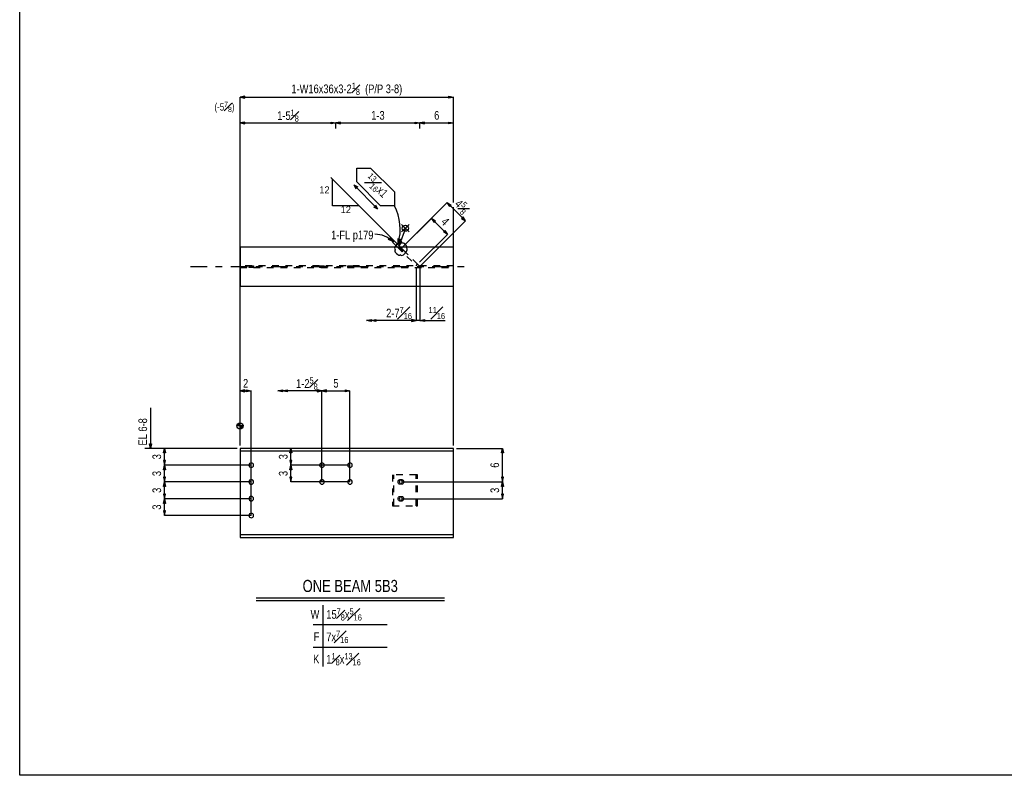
# Model space of a CAD drawing. Header units: inches. Extents: x -17.2 to 17.5, y -11.2 to 11.2.
# Tile 1 of 6: x -17.2 to -2.6, y -11.2 to 0. Entities that reach past the tile are written whole.
import ezdxf
from ezdxf.enums import TextEntityAlignment as Align

# ---------------------------------------------------------------- set-up
doc = ezdxf.new("R2010")
doc.units = ezdxf.units.IN
doc.header["$LTSCALE"] = 2.5
doc.header["$MEASUREMENT"] = 0
doc.linetypes.add('SDS2_5', pattern=[0.04, 0.02, -0.02])
doc.linetypes.add('SDS2_6', pattern=[0.2, 0.1, -0.05, 0, -0.05])
doc.layers.add('Layer_0', color=7, linetype='Continuous')
doc.layers.add('Outline', color=7, linetype='Continuous')
doc.styles.add('MTextWidth', font='txt', dxfattribs={"width": 0.8, "height": 0.2})

msp = doc.modelspace()

# ---------------------------------------------------------------- linework, layer by layer
at = {"color": 1, "linetype": 'Continuous'}
for p, q in [((-11.682, -3.288), (-12.62, -2.35)), ((-12.597, -2.773), (-12.597, -2.373)), ((-12.197, -2.773), (-12.597, -2.773)), ((-11.328, -3.642), (-11.294, -3.676)), ((-11.35, -3.705), (-11.35, -4.477)), ((-11.294, -3.676), (-11.294, -4.477)), ((-12.088, -4.477), (-12.019, -4.463)), ((-12.019, -4.477), (-12.088, -4.477)), ((-12.019, -4.492), (-12.088, -4.477)), ((-12.019, -4.477), (-11.951, -4.463)), ((-12.019, -4.463), (-12.019, -4.492)), ((-11.35, -4.477), (-12.019, -4.477)), ((-11.951, -4.492), (-12.019, -4.477)), ((-11.951, -4.463), (-11.951, -4.492)), ((-11.35, -4.477), (-11.454, -4.477)), ((-11.35, -4.477), (-11.419, -4.463)), ((-11.419, -4.463), (-11.419, -4.492)), ((-11.35, -4.477), (-11.419, -4.463)), ((-11.419, -4.463), (-11.419, -4.492)), ((-11.419, -4.492), (-11.35, -4.477)), ((-11.419, -4.492), (-11.35, -4.477)), ((-11.294, -4.477), (-11.35, -4.477)), ((-11.35, -4.477), (-11.35, -4.477)), ((-11.294, -4.477), (-11.225, -4.463)), ((-11.294, -4.477), (-10.92, -4.477)), ((-11.225, -4.492), (-11.294, -4.477)), ((-11.225, -4.463), (-11.225, -4.492)), ((-13.407, -5.527), (-13.338, -5.513)), ((-13.338, -5.527), (-13.407, -5.527)), ((-13.338, -5.542), (-13.407, -5.527)), ((-13.338, -5.527), (-13.27, -5.513)), ((-13.338, -5.513), (-13.338, -5.542)), ((-12.752, -5.527), (-13.338, -5.527)), ((-13.27, -5.542), (-13.338, -5.527)), ((-13.27, -5.513), (-13.27, -5.542)), ((-12.752, -5.527), (-12.821, -5.513)), ((-12.821, -5.513), (-12.821, -5.542)), ((-12.821, -5.542), (-12.752, -5.527)), ((-12.683, -5.513), (-12.752, -5.527)), ((-12.752, -6.882), (-12.752, -5.527)), ((-12.752, -5.527), (-12.683, -5.542)), ((-12.752, -5.527), (-12.335, -5.527)), ((-12.752, -5.527), (-12.752, -5.527)), ((-12.683, -5.542), (-12.683, -5.513)), ((-12.404, -5.542), (-12.404, -5.513)), ((-12.404, -5.513), (-12.335, -5.527)), ((-12.335, -5.527), (-12.404, -5.542)), ((-12.335, -6.882), (-12.335, -5.527)), ((-13.229, -6.451), (-13.214, -6.382)), ((-13.214, -6.632), (-13.214, -6.382)), ((-13.214, -6.382), (-13.199, -6.451)), ((-13.214, -6.382), (-13.214, -6.382)), ((-13.199, -6.451), (-13.229, -6.451)), ((-13.199, -6.563), (-13.229, -6.563)), ((-13.229, -6.563), (-13.214, -6.632)), ((-13.214, -6.632), (-13.199, -6.563)), ((-13.229, -6.701), (-13.214, -6.632)), ((-13.199, -6.701), (-13.229, -6.701)), ((-13.214, -6.882), (-13.214, -6.632)), ((-13.214, -6.632), (-13.199, -6.701)), ((-12.335, -6.632), (-13.214, -6.632)), ((-12.335, -6.632), (-13.214, -6.632)), ((-13.199, -6.813), (-13.229, -6.813)), ((-13.229, -6.813), (-13.214, -6.882)), ((-13.214, -6.882), (-13.199, -6.813)), ((-12.335, -6.882), (-13.214, -6.882))]:
    msp.add_line(p, q, dxfattribs=at)
at = {"layer": 'Layer_0', "color": 2, "linetype": 'Continuous'}
for p, q in [((-17.25, -11.25), (-17.25, 11.25)), ((-11.682, -3.288), (-11.704, -3.31)), ((-11.704, -3.31), (-11.629, -3.385)), ((-11.585, -3.385), (-11.682, -3.288)), ((-10.794, -3.385), (-13.971, -3.385)), ((-13.971, -3.385), (-13.971, -3.967)), ((-11.596, -3.374), (-11.596, -3.374)), ((-10.794, -3.967), (-10.794, -3.385)), ((-13.971, -3.967), (-10.794, -3.967)), ((-10.794, -6.382), (-13.971, -6.382)), ((-13.971, -6.382), (-13.971, -6.418)), ((-13.971, -6.418), (-10.794, -6.418)), ((-13.971, -6.418), (-13.971, -6.422)), ((-13.971, -6.422), (-13.971, -6.435)), ((-13.971, -6.435), (-13.971, -6.453)), ((-10.794, -6.418), (-10.794, -6.382)), ((-10.794, -6.422), (-10.794, -6.418)), ((-10.794, -6.435), (-10.794, -6.422)), ((-10.794, -6.453), (-10.794, -6.435)), ((-13.971, -6.453), (-13.971, -6.476)), ((-13.971, -6.476), (-13.971, -7.613)), ((-10.794, -6.476), (-10.794, -6.453)), ((-10.794, -7.613), (-10.794, -6.476)), ((-13.971, -7.613), (-13.971, -7.635)), ((-10.794, -7.635), (-10.794, -7.613)), ((-13.971, -7.635), (-13.971, -7.654)), ((-13.971, -7.654), (-13.971, -7.667)), ((-13.971, -7.667), (-13.971, -7.671)), ((-10.794, -7.671), (-13.971, -7.671)), ((-13.971, -7.671), (-13.971, -7.707)), ((-13.971, -7.707), (-10.794, -7.707)), ((-10.794, -7.654), (-10.794, -7.635)), ((-10.794, -7.667), (-10.794, -7.654)), ((-10.794, -7.671), (-10.794, -7.667)), ((-10.794, -7.707), (-10.794, -7.671)), ((17.25, -11.25), (-17.25, -11.25))]:
    msp.add_line(p, q, dxfattribs=at)
at = {"layer": 'Layer_0', "color": 1, "linetype": 'SDS2_5'}
for p, q in [((-11.629, -3.385), (-11.35, -3.664)), ((-11.596, -3.374), (-11.618, -3.396)), ((-11.616, -3.398), (-11.618, -3.396)), ((-11.616, -3.398), (-11.594, -3.376)), ((-11.611, -3.403), (-11.616, -3.398)), ((-11.611, -3.403), (-11.589, -3.381)), ((-11.603, -3.411), (-11.611, -3.403)), ((-11.603, -3.411), (-11.581, -3.388)), ((-11.594, -3.42), (-11.603, -3.411)), ((-11.596, -3.374), (-11.594, -3.376)), ((-11.594, -3.376), (-11.594, -3.376)), ((-11.594, -3.376), (-11.589, -3.381)), ((-11.594, -3.42), (-11.572, -3.398)), ((-11.583, -3.431), (-11.594, -3.42)), ((-11.589, -3.381), (-11.589, -3.381)), ((-11.589, -3.381), (-11.584, -3.385)), ((-11.328, -3.642), (-11.585, -3.385)), ((-11.584, -3.385), (-11.581, -3.388)), ((-11.561, -3.409), (-11.583, -3.431)), ((-11.574, -3.441), (-11.583, -3.431)), ((-11.581, -3.388), (-11.572, -3.398)), ((-11.551, -3.418), (-11.574, -3.441)), ((-11.566, -3.448), (-11.574, -3.441)), ((-11.572, -3.398), (-11.561, -3.409)), ((-11.544, -3.426), (-11.566, -3.448)), ((-11.561, -3.453), (-11.566, -3.448)), ((-11.561, -3.409), (-11.551, -3.418)), ((-11.538, -3.431), (-11.561, -3.453)), ((-11.559, -3.455), (-11.561, -3.453)), ((-11.559, -3.455), (-11.537, -3.433)), ((-11.551, -3.418), (-11.544, -3.426)), ((-11.544, -3.426), (-11.538, -3.431)), ((-11.538, -3.431), (-11.537, -3.433)), ((-11.35, -3.664), (-11.328, -3.642)), ((-10.794, -3.664), (-13.971, -3.664)), ((-13.971, -3.688), (-10.794, -3.688)), ((-13.838, -3.663), (-13.838, -3.689)), ((-13.838, -3.663), (-13.836, -3.663)), ((-13.836, -3.689), (-13.838, -3.689)), ((-13.836, -3.689), (-13.836, -3.663)), ((-13.836, -3.663), (-13.828, -3.663)), ((-13.828, -3.689), (-13.836, -3.689)), ((-13.828, -3.689), (-13.828, -3.663)), ((-13.828, -3.663), (-13.817, -3.663)), ((-13.817, -3.689), (-13.828, -3.689)), ((-13.817, -3.689), (-13.817, -3.663)), ((-13.817, -3.663), (-13.804, -3.663)), ((-13.804, -3.689), (-13.817, -3.689)), ((-13.804, -3.689), (-13.804, -3.663)), ((-13.804, -3.663), (-13.791, -3.663)), ((-13.791, -3.689), (-13.804, -3.689)), ((-13.791, -3.663), (-13.78, -3.663)), ((-13.791, -3.663), (-13.791, -3.689)), ((-13.78, -3.689), (-13.791, -3.689)), ((-13.78, -3.663), (-13.773, -3.663)), ((-13.78, -3.663), (-13.78, -3.689)), ((-13.773, -3.689), (-13.78, -3.689)), ((-13.773, -3.663), (-13.77, -3.663)), ((-13.773, -3.663), (-13.773, -3.689)), ((-13.77, -3.689), (-13.773, -3.689)), ((-13.77, -3.689), (-13.77, -3.663)), ((-12.786, -3.663), (-12.786, -3.689)), ((-12.786, -3.663), (-12.783, -3.663)), ((-12.783, -3.689), (-12.786, -3.689)), ((-12.783, -3.689), (-12.783, -3.663)), ((-12.783, -3.663), (-12.776, -3.663)), ((-12.776, -3.689), (-12.783, -3.689)), ((-12.776, -3.689), (-12.776, -3.663)), ((-12.776, -3.663), (-12.765, -3.663)), ((-12.765, -3.689), (-12.776, -3.689)), ((-12.765, -3.689), (-12.765, -3.663)), ((-12.765, -3.663), (-12.752, -3.663)), ((-12.752, -3.689), (-12.765, -3.689)), ((-12.752, -3.689), (-12.752, -3.663)), ((-12.752, -3.663), (-12.739, -3.663)), ((-12.739, -3.689), (-12.752, -3.689)), ((-12.739, -3.663), (-12.728, -3.663)), ((-12.739, -3.663), (-12.739, -3.689)), ((-12.728, -3.689), (-12.739, -3.689)), ((-12.728, -3.663), (-12.721, -3.663)), ((-12.728, -3.663), (-12.728, -3.689)), ((-12.721, -3.689), (-12.728, -3.689)), ((-12.721, -3.663), (-12.718, -3.663)), ((-12.721, -3.663), (-12.721, -3.689)), ((-12.718, -3.689), (-12.721, -3.689)), ((-12.718, -3.689), (-12.718, -3.663)), ((-12.369, -3.663), (-12.369, -3.689)), ((-12.369, -3.663), (-12.367, -3.663)), ((-12.367, -3.689), (-12.369, -3.689)), ((-12.367, -3.689), (-12.367, -3.663)), ((-12.367, -3.663), (-12.359, -3.663)), ((-12.359, -3.689), (-12.367, -3.689)), ((-12.359, -3.689), (-12.359, -3.663)), ((-12.359, -3.663), (-12.348, -3.663)), ((-12.348, -3.689), (-12.359, -3.689)), ((-12.348, -3.689), (-12.348, -3.663)), ((-12.348, -3.663), (-12.335, -3.663)), ((-12.335, -3.689), (-12.348, -3.689)), ((-12.335, -3.689), (-12.335, -3.663)), ((-12.335, -3.663), (-12.323, -3.663)), ((-12.323, -3.689), (-12.335, -3.689)), ((-12.323, -3.663), (-12.312, -3.663)), ((-12.323, -3.663), (-12.323, -3.689)), ((-12.312, -3.689), (-12.323, -3.689)), ((-12.312, -3.663), (-12.304, -3.663)), ((-12.312, -3.663), (-12.312, -3.689)), ((-12.304, -3.689), (-12.312, -3.689)), ((-12.304, -3.663), (-12.302, -3.663)), ((-12.304, -3.663), (-12.304, -3.689)), ((-12.302, -3.689), (-12.304, -3.689)), ((-12.302, -3.689), (-12.302, -3.663)), ((-11.704, -6.778), (-11.704, -7.236)), ((-11.35, -6.778), (-11.704, -6.778)), ((-11.682, -7.236), (-11.682, -6.778)), ((-11.618, -6.882), (-11.616, -6.869)), ((-11.616, -6.895), (-11.618, -6.882)), ((-11.616, -6.869), (-11.611, -6.858)), ((-11.611, -6.858), (-11.603, -6.851)), ((-11.603, -6.851), (-11.594, -6.848)), ((-11.596, -6.882), (-11.594, -6.869)), ((-11.594, -6.895), (-11.596, -6.882)), ((-11.594, -6.848), (-11.583, -6.848)), ((-11.594, -6.869), (-11.589, -6.858)), ((-11.589, -6.858), (-11.581, -6.851)), ((-11.583, -6.848), (-11.574, -6.851)), ((-11.581, -6.851), (-11.572, -6.848)), ((-11.574, -6.851), (-11.566, -6.858)), ((-11.572, -6.848), (-11.561, -6.848)), ((-11.566, -6.858), (-11.561, -6.869)), ((-11.561, -6.848), (-11.551, -6.851)), ((-11.561, -6.869), (-11.559, -6.882)), ((-11.559, -6.882), (-11.561, -6.895)), ((-11.551, -6.851), (-11.544, -6.858)), ((-11.544, -6.858), (-11.538, -6.869)), ((-11.538, -6.869), (-11.537, -6.882)), ((-11.537, -6.882), (-11.538, -6.895)), ((-11.328, -6.778), (-11.35, -6.778)), ((-11.35, -7.236), (-11.35, -6.778)), ((-11.328, -7.236), (-11.328, -6.778)), ((-11.611, -6.906), (-11.616, -6.895)), ((-11.603, -6.913), (-11.611, -6.906)), ((-11.594, -6.916), (-11.603, -6.913)), ((-11.589, -6.906), (-11.594, -6.895)), ((-11.583, -6.916), (-11.594, -6.916)), ((-11.581, -6.913), (-11.589, -6.906)), ((-11.574, -6.913), (-11.583, -6.916)), ((-11.572, -6.916), (-11.581, -6.913)), ((-11.566, -6.906), (-11.574, -6.913)), ((-11.561, -6.916), (-11.572, -6.916)), ((-11.561, -6.895), (-11.566, -6.906)), ((-11.551, -6.913), (-11.561, -6.916)), ((-11.544, -6.906), (-11.551, -6.913)), ((-11.538, -6.895), (-11.544, -6.906)), ((-11.618, -7.132), (-11.616, -7.119)), ((-11.616, -7.145), (-11.618, -7.132)), ((-11.616, -7.119), (-11.611, -7.108)), ((-11.611, -7.156), (-11.616, -7.145)), ((-11.611, -7.108), (-11.603, -7.101)), ((-11.603, -7.163), (-11.611, -7.156)), ((-11.603, -7.101), (-11.594, -7.098)), ((-11.594, -7.166), (-11.603, -7.163)), ((-11.596, -7.132), (-11.594, -7.119)), ((-11.594, -7.145), (-11.596, -7.132)), ((-11.594, -7.098), (-11.583, -7.098)), ((-11.594, -7.119), (-11.589, -7.108)), ((-11.589, -7.156), (-11.594, -7.145)), ((-11.583, -7.166), (-11.594, -7.166)), ((-11.589, -7.108), (-11.581, -7.101)), ((-11.581, -7.163), (-11.589, -7.156)), ((-11.583, -7.098), (-11.574, -7.101)), ((-11.574, -7.163), (-11.583, -7.166)), ((-11.581, -7.101), (-11.572, -7.098)), ((-11.572, -7.166), (-11.581, -7.163)), ((-11.574, -7.101), (-11.566, -7.108)), ((-11.566, -7.156), (-11.574, -7.163)), ((-11.572, -7.098), (-11.561, -7.098)), ((-11.561, -7.166), (-11.572, -7.166)), ((-11.566, -7.108), (-11.561, -7.119)), ((-11.561, -7.145), (-11.566, -7.156)), ((-11.561, -7.098), (-11.551, -7.101)), ((-11.561, -7.119), (-11.559, -7.132)), ((-11.559, -7.132), (-11.561, -7.145)), ((-11.551, -7.163), (-11.561, -7.166)), ((-11.551, -7.101), (-11.544, -7.108)), ((-11.544, -7.156), (-11.551, -7.163)), ((-11.544, -7.108), (-11.538, -7.119)), ((-11.538, -7.145), (-11.544, -7.156)), ((-11.538, -7.119), (-11.537, -7.132)), ((-11.537, -7.132), (-11.538, -7.145)), ((-11.704, -7.236), (-11.35, -7.236)), ((-11.35, -7.236), (-11.328, -7.236))]:
    msp.add_line(p, q, dxfattribs=at)
at = {"layer": 'Layer_0', "color": 2, "linetype": 'Continuous'}
msp.add_lwpolyline([(-11.496, -3.403), (-11.488, -3.397), (-11.486, -3.385), (-11.493, -3.367), (-11.51, -3.347), (-11.529, -3.331), (-11.548, -3.323), (-11.56, -3.325), (-11.566, -3.333), (-11.575, -3.323), (-11.59, -3.319), (-11.615, -3.33), (-11.641, -3.351), (-11.662, -3.377), (-11.672, -3.401), (-11.669, -3.417), (-11.659, -3.426), (-11.667, -3.432), (-11.669, -3.444), (-11.661, -3.462), (-11.645, -3.482), (-11.625, -3.498), (-11.607, -3.506), (-11.595, -3.504), (-11.588, -3.496), (-11.58, -3.506), (-11.564, -3.51), (-11.54, -3.499), (-11.514, -3.478), (-11.493, -3.452), (-11.482, -3.428), (-11.485, -3.412), (-11.496, -3.403)], dxfattribs=at)
at = {"layer": 'Layer_0', "color": 3, "linetype": 'Continuous'}
for points in [[(-13.838, -6.632), (-13.836, -6.645), (-13.828, -6.656), (-13.817, -6.663), (-13.804, -6.666), (-13.791, -6.663), (-13.78, -6.656), (-13.773, -6.645), (-13.77, -6.632), (-13.773, -6.619), (-13.78, -6.608), (-13.791, -6.601), (-13.804, -6.598), (-13.817, -6.601), (-13.828, -6.608), (-13.836, -6.619), (-13.838, -6.632)], [(-12.786, -6.632), (-12.783, -6.645), (-12.776, -6.656), (-12.765, -6.663), (-12.752, -6.666), (-12.739, -6.663), (-12.728, -6.656), (-12.721, -6.645), (-12.718, -6.632), (-12.721, -6.619), (-12.728, -6.608), (-12.739, -6.601), (-12.752, -6.598), (-12.765, -6.601), (-12.776, -6.608), (-12.783, -6.619), (-12.786, -6.632)], [(-12.369, -6.632), (-12.367, -6.645), (-12.359, -6.656), (-12.348, -6.663), (-12.335, -6.666), (-12.323, -6.663), (-12.312, -6.656), (-12.304, -6.645), (-12.302, -6.632), (-12.304, -6.619), (-12.312, -6.608), (-12.323, -6.601), (-12.335, -6.598), (-12.348, -6.601), (-12.359, -6.608), (-12.367, -6.619), (-12.369, -6.632)], [(-13.838, -6.882), (-13.836, -6.895), (-13.828, -6.906), (-13.817, -6.913), (-13.804, -6.916), (-13.791, -6.913), (-13.78, -6.906), (-13.773, -6.895), (-13.77, -6.882), (-13.773, -6.869), (-13.78, -6.858), (-13.791, -6.851), (-13.804, -6.848), (-13.817, -6.851), (-13.828, -6.858), (-13.836, -6.869), (-13.838, -6.882)], [(-12.786, -6.882), (-12.783, -6.895), (-12.776, -6.906), (-12.765, -6.913), (-12.752, -6.916), (-12.739, -6.913), (-12.728, -6.906), (-12.721, -6.895), (-12.718, -6.882), (-12.721, -6.869), (-12.728, -6.858), (-12.739, -6.851), (-12.752, -6.848), (-12.765, -6.851), (-12.776, -6.858), (-12.783, -6.869), (-12.786, -6.882)], [(-12.369, -6.882), (-12.367, -6.895), (-12.359, -6.906), (-12.348, -6.913), (-12.335, -6.916), (-12.323, -6.913), (-12.312, -6.906), (-12.304, -6.895), (-12.302, -6.882), (-12.304, -6.869), (-12.312, -6.858), (-12.323, -6.851), (-12.335, -6.848), (-12.348, -6.851), (-12.359, -6.858), (-12.367, -6.869), (-12.369, -6.882)], [(-13.838, -7.132), (-13.836, -7.145), (-13.828, -7.156), (-13.817, -7.163), (-13.804, -7.166), (-13.791, -7.163), (-13.78, -7.156), (-13.773, -7.145), (-13.77, -7.132), (-13.773, -7.119), (-13.78, -7.108), (-13.791, -7.101), (-13.804, -7.098), (-13.817, -7.101), (-13.828, -7.108), (-13.836, -7.119), (-13.838, -7.132)], [(-13.838, -7.382), (-13.836, -7.395), (-13.828, -7.406), (-13.817, -7.413), (-13.804, -7.416), (-13.791, -7.413), (-13.78, -7.406), (-13.773, -7.395), (-13.77, -7.382), (-13.773, -7.369), (-13.78, -7.358), (-13.791, -7.351), (-13.804, -7.348), (-13.817, -7.351), (-13.828, -7.358), (-13.836, -7.369), (-13.838, -7.382)]]:
    msp.add_lwpolyline(points, close=True, dxfattribs=at)
at = {"layer": 'Outline', "color": 1, "linetype": 'Continuous'}
for p, q in [((-13.902, -1.138), (-13.971, -1.153)), ((-13.971, -6.34), (-13.971, -1.153)), ((-13.971, -1.153), (-13.902, -1.167)), ((-13.971, -1.153), (-10.794, -1.153)), ((-13.902, -1.167), (-13.902, -1.138)), ((-10.863, -1.167), (-10.863, -1.138)), ((-10.863, -1.138), (-10.794, -1.153)), ((-10.794, -1.153), (-10.863, -1.167)), ((-10.794, -2.724), (-10.794, -1.153)), ((-13.902, -1.524), (-13.971, -1.538)), ((-13.971, -3.759), (-13.971, -1.538)), ((-13.971, -1.538), (-13.902, -1.553)), ((-13.971, -1.538), (-12.544, -1.538)), ((-13.902, -1.553), (-13.902, -1.524)), ((-12.613, -1.553), (-12.613, -1.524)), ((-12.613, -1.524), (-12.544, -1.538)), ((-12.544, -1.538), (-12.613, -1.553)), ((-12.475, -1.524), (-12.544, -1.538)), ((-12.544, -1.622), (-12.544, -1.538)), ((-12.544, -1.538), (-12.544, -1.538)), ((-12.544, -1.538), (-12.475, -1.553)), ((-12.544, -1.538), (-11.294, -1.538)), ((-12.475, -1.553), (-12.475, -1.524)), ((-11.363, -1.553), (-11.363, -1.524)), ((-11.363, -1.524), (-11.294, -1.538)), ((-11.294, -1.538), (-11.363, -1.553)), ((-11.225, -1.524), (-11.294, -1.538)), ((-11.294, -1.622), (-11.294, -1.538)), ((-11.294, -1.538), (-11.294, -1.538)), ((-11.294, -1.538), (-11.225, -1.553)), ((-11.294, -1.538), (-10.794, -1.538)), ((-11.225, -1.553), (-11.225, -1.524)), ((-10.863, -1.553), (-10.863, -1.524)), ((-10.863, -1.524), (-10.794, -1.538)), ((-10.794, -1.538), (-10.863, -1.553)), ((-10.794, -1.622), (-10.794, -1.538)), ((-12.235, -2.21), (-12.028, -2.21)), ((-12.235, -2.416), (-12.235, -2.21)), ((-12.028, -2.21), (-11.674, -2.564)), ((-12.278, -2.46), (-12.219, -2.49)), ((-12.278, -2.46), (-12.249, -2.519)), ((-12.278, -2.46), (-11.925, -2.814)), ((-11.88, -2.77), (-12.235, -2.416)), ((-11.674, -2.564), (-11.674, -2.77)), ((-11.954, -2.755), (-11.925, -2.814)), ((-11.674, -2.77), (-11.88, -2.77)), ((-11.566, -3.403), (-10.887, -2.724)), ((-10.614, -2.996), (-10.887, -2.724)), ((-10.887, -2.724), (-10.827, -2.762)), ((-10.848, -2.783), (-10.887, -2.724)), ((-10.827, -2.762), (-10.848, -2.783)), ((-11.984, -2.785), (-11.925, -2.814)), ((-10.794, -6.34), (-10.794, -2.79)), ((-11.566, -3.403), (-11.123, -2.96)), ((-11.566, -3.16), (-11.456, -3.05)), ((-11.566, -3.05), (-11.456, -3.16)), ((-11.294, -3.676), (-10.614, -2.996)), ((-11.123, -2.96), (-11.084, -3.019)), ((-11.063, -2.998), (-11.123, -2.96)), ((-11.123, -2.96), (-10.884, -3.198)), ((-11.084, -3.019), (-11.063, -2.998)), ((-10.652, -2.937), (-10.673, -2.958)), ((-10.673, -2.958), (-10.614, -2.996)), ((-10.614, -2.996), (-10.652, -2.937)), ((-11.511, -3.105), (-11.605, -3.363)), ((-11.299, -3.612), (-10.884, -3.198)), ((-10.944, -3.16), (-10.923, -3.139)), ((-10.884, -3.198), (-10.944, -3.16)), ((-10.923, -3.139), (-10.884, -3.198)), ((-11.76, -3.272), (-11.742, -3.249)), ((-11.698, -3.304), (-11.76, -3.272)), ((-11.742, -3.249), (-11.698, -3.304)), ((-11.698, -3.304), (-11.698, -3.304)), ((-11.619, -3.331), (-11.616, -3.26)), ((-11.588, -3.267), (-11.619, -3.331)), ((-11.619, -3.331), (-11.619, -3.331)), ((-11.616, -3.26), (-11.588, -3.267)), ((-11.605, -3.363), (-11.595, -3.294)), ((-11.567, -3.304), (-11.605, -3.363)), ((-11.605, -3.363), (-11.605, -3.363)), ((-11.595, -3.294), (-11.567, -3.304)), ((-13.902, -5.513), (-13.971, -5.527)), ((-13.971, -6.34), (-13.971, -5.527)), ((-13.971, -5.527), (-13.902, -5.542)), ((-13.971, -5.527), (-13.804, -5.527)), ((-13.902, -5.542), (-13.902, -5.513)), ((-13.873, -5.542), (-13.873, -5.513)), ((-13.873, -5.513), (-13.804, -5.527)), ((-13.804, -5.527), (-13.873, -5.542)), ((-13.804, -7.382), (-13.804, -5.527)), ((-15.304, -5.777), (-15.304, -6.382)), ((-13.971, -6.103), (-13.971, -5.993)), ((-13.916, -6.048), (-14.026, -6.048)), ((-13.971, -6.34), (-13.971, -6.048)), ((-14.013, -6.382), (-15.388, -6.382)), ((-15.304, -6.382), (-15.319, -6.313)), ((-15.319, -6.313), (-15.289, -6.313)), ((-15.289, -6.313), (-15.304, -6.382)), ((-15.304, -6.382), (-15.304, -6.382)), ((-15.111, -6.451), (-15.096, -6.382)), ((-15.096, -6.632), (-15.096, -6.382)), ((-15.096, -6.382), (-15.081, -6.451)), ((-14.013, -6.382), (-15.096, -6.382)), ((-10.752, -6.382), (-10.067, -6.382)), ((-10.081, -6.451), (-10.067, -6.382)), ((-10.067, -6.882), (-10.067, -6.382)), ((-10.067, -6.382), (-10.052, -6.451)), ((-15.081, -6.451), (-15.111, -6.451)), ((-15.081, -6.563), (-15.111, -6.563)), ((-15.111, -6.563), (-15.096, -6.632)), ((-15.096, -6.632), (-15.081, -6.563)), ((-10.052, -6.451), (-10.081, -6.451)), ((-15.111, -6.701), (-15.096, -6.632)), ((-15.081, -6.701), (-15.111, -6.701)), ((-15.096, -6.882), (-15.096, -6.632)), ((-15.096, -6.632), (-15.081, -6.701)), ((-13.804, -6.632), (-15.096, -6.632)), ((-13.804, -6.632), (-15.096, -6.632)), ((-15.081, -6.813), (-15.111, -6.813)), ((-15.111, -6.813), (-15.096, -6.882)), ((-15.111, -6.951), (-15.096, -6.882)), ((-15.096, -6.882), (-15.081, -6.813)), ((-15.096, -7.132), (-15.096, -6.882)), ((-15.096, -6.882), (-15.081, -6.951)), ((-13.804, -6.882), (-15.096, -6.882)), ((-13.804, -6.882), (-15.096, -6.882)), ((-11.566, -6.882), (-10.067, -6.882)), ((-11.566, -6.882), (-10.067, -6.882)), ((-10.052, -6.813), (-10.081, -6.813)), ((-10.081, -6.813), (-10.067, -6.882)), ((-10.081, -6.951), (-10.067, -6.882)), ((-10.067, -6.882), (-10.052, -6.813)), ((-10.067, -7.132), (-10.067, -6.882)), ((-10.067, -6.882), (-10.052, -6.951)), ((-15.081, -6.951), (-15.111, -6.951)), ((-10.052, -6.951), (-10.081, -6.951)), ((-15.081, -7.063), (-15.111, -7.063)), ((-15.111, -7.063), (-15.096, -7.132)), ((-15.111, -7.201), (-15.096, -7.132)), ((-15.096, -7.132), (-15.081, -7.063)), ((-15.096, -7.382), (-15.096, -7.132)), ((-15.096, -7.132), (-15.081, -7.201)), ((-13.804, -7.132), (-15.096, -7.132)), ((-13.804, -7.132), (-15.096, -7.132)), ((-11.566, -7.132), (-10.067, -7.132)), ((-10.052, -7.063), (-10.081, -7.063)), ((-10.081, -7.063), (-10.067, -7.132)), ((-10.067, -7.132), (-10.052, -7.063)), ((-15.081, -7.201), (-15.111, -7.201)), ((-15.081, -7.313), (-15.111, -7.313)), ((-15.111, -7.313), (-15.096, -7.382)), ((-15.096, -7.382), (-15.081, -7.313)), ((-13.804, -7.382), (-15.096, -7.382)), ((-12.739, -8.715), (-12.739, -9.632)), ((-12.881, -9.007), (-11.781, -9.007)), ((-12.881, -9.34), (-11.781, -9.34))]:
    msp.add_line(p, q, dxfattribs=at)
at = {"layer": 'Outline', "color": 1, "linetype": 'SDS2_6'}
msp.add_line((-14.71, -3.676), (-10.544, -3.676), dxfattribs=at)
at = {"layer": 'Outline', "color": 3, "linetype": 'Continuous'}
for p, q in [((-13.988, -6.048), (-13.988, -6.006)), ((-13.979, -6.048), (-13.979, -6.003)), ((-14.013, -6.048), (-14.013, -6.029)), ((-14.004, -6.048), (-14.004, -6.017)), ((-13.996, -6.048), (-13.996, -6.01)), ((-13.963, -6.048), (-13.963, -6.094)), ((-13.954, -6.048), (-13.954, -6.091)), ((-13.946, -6.048), (-13.946, -6.087)), ((-13.938, -6.048), (-13.938, -6.08)), ((-13.929, -6.048), (-13.929, -6.068)), ((-13.732, -8.607), (-10.93, -8.607)), ((-13.732, -8.649), (-10.93, -8.649))]:
    msp.add_line(p, q, dxfattribs=at)
at = {"layer": 'Outline', "color": 1, "linetype": 'Continuous'}
for centre in [(-11.511, -3.105), (-13.971, -6.048)]:
    msp.add_circle(centre, 0.0458, dxfattribs=at)
for centre, radius, start, end in [((-12.323, -3.117), 0.736, 343.1189, 28.1189), ((-11.964, -3.572), 0.378, 45.1347, 90.1347)]:
    msp.add_arc(centre, radius, start, end, dxfattribs=at)

# ---------------------------------------------------------------- texts
at = {"color": 1, "linetype": 'Continuous'}
msp.add_text('12', height=0.1032, dxfattribs=at).set_placement((-12.638, -2.533), align=Align.MIDDLE_RIGHT)
msp.add_text('12', height=0.1032, dxfattribs=at).set_placement((-12.397, -2.775), align=Align.TOP_CENTER)
at = {"color": 2, "linetype": 'Continuous', "width": 0.8}
msp.add_text('5', height=0.129, dxfattribs=at).set_placement((-12.544, -5.478), align=Align.CENTER)
for p in [(-13.264, -6.507), (-13.264, -6.757)]:
    msp.add_text('3', height=0.129, rotation=90, dxfattribs=at).set_placement(p, align=Align.CENTER)
at = {"color": 2, "linetype": 'Continuous', "char_height": 0.12902, "attachment_point": 9, "style": 'MTextWidth'}
for s, insert in [('\\A1;2-7{\\H0.70x;\\S7#16;}', (-11.413, -4.458)), ('\\A1;{\\H0.70x;\\S11#16;}', (-10.92, -4.458)), ('\\A1;1-2{\\H0.70x;\\S5#8;}', (-12.815, -5.507))]:
    msp.add_mtext(s, dxfattribs=dict(at, insert=insert))
at = {"layer": 'Outline', "color": 2, "linetype": 'Continuous', "width": 0.8}
for s, p in [('1-3', (-11.919, -1.489)), ('6', (-11.044, -1.489)), ('2', (-13.888, -5.478))]:
    msp.add_text(s, height=0.129, dxfattribs=at).set_placement(p, align=Align.CENTER)
msp.add_text('4', height=0.129, rotation=-45, dxfattribs=at).set_placement((-10.936, -3.077), align=Align.RIGHT)
for s, p in [('1-FL p179', (-11.986, -3.27)), ('W', (-12.791, -8.916)), ('F', (-12.791, -9.249)), ('K', (-12.791, -9.582))]:
    msp.add_text(s, height=0.129, dxfattribs=at).set_placement(p, align=Align.RIGHT)
msp.add_text('EL 6-8', height=0.129, rotation=90, dxfattribs=at).set_placement((-15.354, -6.34))
for s, p in [('3', (-15.146, -6.507)), ('3', (-15.146, -6.757)), ('6', (-10.116, -6.632)), ('3', (-15.146, -7.007)), ('3', (-10.116, -7.007)), ('3', (-15.146, -7.257))]:
    msp.add_text(s, height=0.129, rotation=90, dxfattribs=at).set_placement(p, align=Align.CENTER)
at = {"layer": 'Outline', "color": 3, "linetype": 'Continuous', "width": 0.8}
msp.add_text('ONE BEAM 5B3', height=0.18063, dxfattribs=at).set_placement((-12.331, -8.521), align=Align.CENTER)
at = {"layer": 'Outline', "color": 2, "linetype": 'Continuous', "char_height": 0.12902, "style": 'MTextWidth'}
for s, insert, attachment_point in [('\\A1;1-W16x36x3-2{\\H0.70x;\\S1#8;}  (P/P 3-8)', (-12.382, -1.133), 8), ('\\A1;1-5{\\H0.70x;\\S1#8;}', (-13.257, -1.518), 8), ('\\A1;15{\\H0.70x;\\S7#8;}x{\\H0.70x;\\S5#16;}', (-12.687, -8.945), 7), ('\\A1;7x{\\H0.70x;\\S7#16;}', (-12.687, -9.279), 7), ('\\A1;1{\\H0.70x;\\S1#8;}x{\\H0.70x;\\S13#16;}', (-12.687, -9.612), 7)]:
    msp.add_mtext(s, dxfattribs=dict(at, insert=insert, attachment_point=attachment_point))
at = {"layer": 'Outline', "color": 1, "linetype": 'Continuous', "insert": (-14.054, -1.386), "char_height": 0.10967, "attachment_point": 9, "style": 'MTextWidth'}
msp.add_mtext('\\A1;(-5{\\H0.70x;\\S7#8;})', dxfattribs=at)
at = {"layer": 'Outline', "color": 1, "linetype": 'Continuous', "insert": (-11.94, -2.476), "char_height": 0.12902, "attachment_point": 5, "rotation": 315, "style": 'MTextWidth'}
msp.add_mtext('\\A1;{\\H0.70x;\\S13#16;}x1', dxfattribs=at)
at = {"layer": 'Outline', "color": 2, "linetype": 'Continuous', "insert": (-10.736, -2.846), "char_height": 0.12902, "attachment_point": 8, "rotation": 315, "style": 'MTextWidth'}
msp.add_mtext('\\A1;4{\\H0.70x;\\S5#8;}', dxfattribs=at)

doc.saveas('drawing.dxf')
